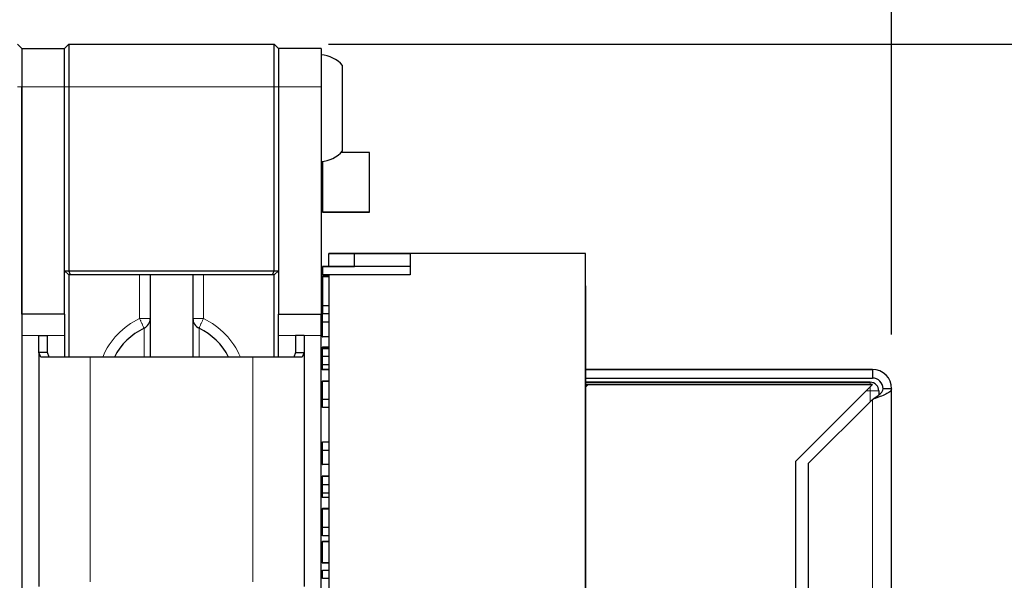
# Model space of a CAD drawing. Header units: millimetres. Extents: x 5 to 274, y 4 to 211.
# Tile 21 of 28: x 135 to 158, y 144 to 157. Entities that reach past the tile are written whole.
import ezdxf

# ---------------------------------------------------------------- set-up
doc = ezdxf.new("R2010")
doc.units = ezdxf.units.MM
doc.linetypes.add('PHANTOM', pattern=[12.7, 6.35, -1.27, 1.27, -1.27, 1.27, -1.27])
doc.layers.add('DIMENSIONS', color=8, linetype='Continuous')
doc.styles.add('SLDTEXTSTYLE0', font='TXT', dxfattribs={"width": 0.75})
doc.dimstyles.new('SLDDIMSTYLE3', dxfattribs={"dimtxt": 2.645833, "dimasz": 3.302, "dimexe": 0, "dimexo": 0.0625, "dimgap": 0.661458, "dimtad": 0, "dimtih": 1, "dimtoh": 1, "dimdec": 0, "dimrnd": 1e-09, "dimzin": 12, "dimdsep": 46, "dimtxsty": 'SLDTEXTSTYLE0', "dimsah": 1, "dimcen": 0.09, "dimadec": 0, "dimazin": 3, "dimtfac": 1, "dimtdec": 0, "dimtofl": 0, "dimtmove": 0, "dimatfit": 3, "dimfxl": 0, "dimfrac": 2, "dimtolj": 1, "dimtzin": 12, "dimarcsym": 0})
doc.dimstyles.new('SLDDIMSTYLE4', dxfattribs={"dimtxt": 2.645833, "dimasz": 3.302, "dimexe": 0, "dimexo": 0.0625, "dimgap": 0.661458, "dimtad": 0, "dimtih": 1, "dimtoh": 1, "dimdec": 1, "dimrnd": 1e-09, "dimzin": 12, "dimdsep": 46, "dimtxsty": 'SLDTEXTSTYLE0', "dimsah": 1, "dimcen": 0.09, "dimadec": 0, "dimazin": 3, "dimtfac": 1, "dimtdec": 1, "dimtofl": 0, "dimtmove": 0, "dimatfit": 3, "dimfxl": 0, "dimfrac": 2, "dimtolj": 1, "dimtzin": 12, "dimarcsym": 0})
doc.dimstyles.new('SLDDIMSTYLE5', dxfattribs={"dimtxt": 2.645833, "dimasz": 3.302, "dimexe": 0, "dimexo": 0.0625, "dimgap": 0.661458, "dimtad": 0, "dimtih": 1, "dimtoh": 1, "dimdec": 1, "dimrnd": 1e-09, "dimzin": 12, "dimdsep": 46, "dimtxsty": 'SLDTEXTSTYLE0', "dimsah": 1, "dimcen": 0.09, "dimadec": 0, "dimazin": 3, "dimtfac": 1, "dimtdec": 1, "dimtmove": 0, "dimatfit": 0, "dimfxl": 0, "dimfrac": 2, "dimtolj": 1, "dimtzin": 12, "dimarcsym": 0})
doc.dimstyles.new('SLDDIMSTYLE6', dxfattribs={"dimtxt": 2.645833, "dimasz": 3.302, "dimexe": 0, "dimexo": 0.0625, "dimgap": 0.661458, "dimtad": 0, "dimtih": 1, "dimtoh": 1, "dimrnd": 1e-09, "dimzin": 12, "dimdsep": 46, "dimtxsty": 'SLDTEXTSTYLE0', "dimsah": 1, "dimcen": 0.09, "dimadec": 0, "dimazin": 3, "dimtfac": 1, "dimtofl": 0, "dimtmove": 0, "dimatfit": 3, "dimfxl": 0, "dimfrac": 2, "dimtolj": 1, "dimtzin": 12, "dimarcsym": 0})

# ---------------------------------------------------------------- blocks, each defined once
blk = doc.blocks.new('_D_4')
at = {"layer": 'DIMENSIONS'}
for p, q in [((123.271, 161.762), (123.271, 173.667)), ((141.771, 157.662), (141.771, 173.667)), ((123.271, 170.492), (129.101, 170.492)), ((141.771, 170.492), (135.941, 170.492))]:
    blk.add_line(p, q, dxfattribs=at)
for points in [[(123.271, 170.492), (126.573, 169.984), (126.573, 171)], [(141.771, 170.492), (138.469, 171), (138.469, 169.984)]]:
    blk.add_solid(points, dxfattribs=at)
at = {"layer": 'DIMENSIONS', "insert": (129.101, 171.801), "char_height": 2.6458, "attachment_point": 1, "style": 'SLDTEXTSTYLE0'}
blk.add_mtext('18.5', dxfattribs=at)
blk = doc.blocks.new('_D_5')
at = {"layer": 'DIMENSIONS'}
for p, q in [((141.771, 157.662), (141.771, 173.667)), ((155.11, 149.703), (155.11, 173.667)), ((141.771, 170.492), (135.421, 170.492)), ((155.11, 170.492), (161.46, 170.492))]:
    blk.add_line(p, q, dxfattribs=at)
for centre, start, end in [((149.225, 170.224), 153.4349, 206.5651), ((147.657, 170.224), 333.4349, 26.5651)]:
    blk.add_arc(centre, 4.7, start, end, dxfattribs=at)
for points in [[(141.771, 170.492), (138.469, 171), (138.469, 169.984)], [(155.11, 170.492), (158.412, 169.984), (158.412, 171)]]:
    blk.add_solid(points, dxfattribs=at)
at = {"layer": 'DIMENSIONS', "insert": (145.021, 171.532), "char_height": 2.6458, "attachment_point": 1, "style": 'SLDTEXTSTYLE0'}
blk.add_mtext('13.3', dxfattribs=at)
blk = doc.blocks.new('_D_6')
at = {"layer": 'DIMENSIONS'}
for p, q in [((123.271, 161.762), (123.271, 179.667)), ((155.11, 149.703), (155.11, 179.667)), ((123.271, 176.492), (135.771, 176.492)), ((155.11, 176.492), (142.611, 176.492))]:
    blk.add_line(p, q, dxfattribs=at)
for points in [[(123.271, 176.492), (126.573, 175.984), (126.573, 177)], [(155.11, 176.492), (151.808, 177), (151.808, 175.984)]]:
    blk.add_solid(points, dxfattribs=at)
at = {"layer": 'DIMENSIONS', "insert": (135.771, 177.801), "char_height": 2.6458, "attachment_point": 1, "style": 'SLDTEXTSTYLE0'}
blk.add_mtext('31.8', dxfattribs=at)
blk = doc.blocks.new('_D_8')
at = {"layer": 'DIMENSIONS'}
for p, q in [((141.941, 156.492), (168.314, 156.492)), ((165.139, 156.492), (165.139, 144.594)), ((165.139, 128.492), (165.139, 140.39)), ((141.941, 128.492), (168.314, 128.492))]:
    blk.add_line(p, q, dxfattribs=at)
for points in [[(165.139, 156.492), (164.631, 153.19), (165.647, 153.19)], [(165.139, 128.492), (165.647, 131.794), (164.631, 131.794)]]:
    blk.add_solid(points, dxfattribs=at)
at = {"layer": 'DIMENSIONS', "insert": (163.184, 143.801), "char_height": 2.6458, "attachment_point": 1, "style": 'SLDTEXTSTYLE0'}
blk.add_mtext('28', dxfattribs=at)
blk = doc.blocks.new('_D_9')
at = {"layer": 'DIMENSIONS'}
for p, q in [((119.806, 153.462), (119.806, 185.667)), ((155.11, 149.703), (155.11, 185.667)), ((119.806, 182.492), (136.146, 182.492)), ((155.11, 182.492), (138.77, 182.492))]:
    blk.add_line(p, q, dxfattribs=at)
for centre, start, end in [((140.846, 182.224), 153.4349, 206.5651), ((134.07, 182.224), 333.4349, 26.5651)]:
    blk.add_arc(centre, 4.7, start, end, dxfattribs=at)
for points in [[(119.806, 182.492), (123.108, 181.984), (123.108, 183)], [(155.11, 182.492), (151.808, 183), (151.808, 181.984)]]:
    blk.add_solid(points, dxfattribs=at)
at = {"layer": 'DIMENSIONS', "insert": (136.642, 183.532), "char_height": 2.646, "attachment_point": 1, "style": 'SLDTEXTSTYLE0'}
blk.add_mtext('L', dxfattribs=at)

msp = doc.modelspace()

# ---------------------------------------------------------------- linework, layer by layer
at = {"color": 7, "linetype": 'Continuous', "lineweight": 25}
for p, q in [((134.7709541, 156.3920154), (134.6709541, 156.4920154)), ((134.7709541, 156.3920154), (134.7709541, 155.4920154)), ((134.7709541, 156.3920154), (135.7709541, 156.3920154)), ((135.7709541, 156.3920154), (135.8709541, 156.4920154)), ((135.7709541, 155.4920154), (135.7709541, 156.3920154)), ((135.8709541, 156.4920154), (135.8709541, 155.4920154)), ((135.8709541, 156.4920154), (140.6709541, 156.4920154)), ((140.6709541, 155.4920154), (140.6709541, 156.4920154)), ((140.6709541, 156.4920154), (140.7709541, 156.3920154)), ((140.7709541, 156.3920154), (140.7709541, 155.4920154)), ((141.7709541, 156.3920154), (140.7709541, 156.3920154)), ((141.7709541, 156.3920154), (141.7709541, 155.4920154)), ((142.2709541, 155.4267389), (142.2709541, 155.9920154)), ((134.7709541, 155.4920154), (134.7709541, 129.4920154)), ((134.7709541, 150.1740154), (134.7709541, 155.4920154)), ((135.7709541, 151.1920154), (135.7709541, 155.4920154)), ((135.7709541, 150.1740154), (135.7709541, 155.4920154)), ((135.8709541, 155.4920154), (135.8709541, 151.1920154)), ((140.6709541, 151.1920154), (140.6709541, 155.4920154)), ((140.7709541, 155.4920154), (140.7709541, 151.1920154)), ((140.7709541, 155.4920154), (140.7709541, 150.1740154)), ((141.7709541, 155.4920154), (141.7709541, 150.1740154)), ((142.2709541, 153.9920154), (142.2709541, 155.4267389)), ((142.9009597, 153.9601142), (142.2409689, 153.9601142)), ((142.9009597, 153.9601193), (142.240974, 153.9601193)), ((142.9009597, 153.9601142), (142.9009597, 153.9601193)), ((142.9009597, 152.560117), (142.9009597, 153.9601142)), ((141.8009594, 153.7450824), (141.8009594, 152.560117)), ((142.9009597, 152.560117), (141.8009594, 152.560117)), ((141.8009594, 152.560117), (141.8009594, 152.5601119)), ((141.8009594, 152.5601119), (141.8009594, 152.5588963)), ((141.8009594, 152.5601119), (142.9009597, 152.5601119)), ((142.9009597, 152.5588963), (141.8009594, 152.5588963)), ((141.8009594, 152.5588963), (141.8009594, 152.5588912)), ((141.8009594, 152.5588912), (142.9009597, 152.5588912)), ((142.9009597, 152.5601119), (142.9009597, 152.560117)), ((142.9009597, 152.5588963), (142.9009597, 152.5601119)), ((142.9009597, 152.5588912), (142.9009597, 152.5588963)), ((141.9509569, 151.5921202), (141.950957, 151.5921203)), ((141.9509569, 151.5921202), (142.5509569, 151.5921202)), ((141.9509569, 151.2921202), (141.9509569, 151.5921202)), ((145.700957, 151.5921203), (141.950957, 151.5921203)), ((142.5509569, 151.5921202), (142.5509568, 151.5921201)), ((142.5509568, 151.5921201), (143.8509568, 151.5921201)), ((142.5509568, 151.2921201), (142.5509568, 151.5921201)), ((143.8509568, 151.5921201), (143.8509568, 151.0921201)), ((147.9509568, 151.5921201), (143.8509568, 151.5921201)), ((143.8509568, 151.5921201), (143.8509568, 151.5921201)), ((145.700957, 151.5921203), (145.700957, 151.5921203)), ((147.300957, 151.5921203), (145.700957, 151.5921203)), ((147.3009569, 151.5921202), (147.300957, 151.5921203)), ((147.9509569, 151.5921202), (147.3009569, 151.5921202)), ((147.9509568, 151.5921201), (147.9509569, 151.5921202)), ((147.9509568, 141.5921201), (147.9509568, 151.5921201)), ((147.9509569, 151.0921202), (147.9509569, 151.5921202)), ((141.8009568, 151.2921201), (141.8009569, 151.2921202)), ((143.8509568, 151.2921201), (141.8009568, 151.2921201)), ((141.8009568, 151.2921201), (141.8009568, 151.0921201)), ((141.8009569, 151.2921202), (142.5509569, 151.2921202)), ((143.8509568, 151.2921201), (142.5509568, 151.2921201)), ((135.7709541, 151.1920154), (135.8709541, 151.1920154)), ((135.8709541, 151.0920154), (135.7709541, 151.1920154)), ((135.8709541, 151.1920154), (140.6709541, 151.1920154)), ((135.9123754, 151.0920154), (135.8709541, 151.1920154)), ((135.9123754, 151.0920154), (135.8709541, 151.0920154)), ((135.8718345, 151.0920154), (135.8718345, 149.1740154)), ((140.6295327, 151.0920154), (135.9123754, 151.0920154)), ((137.7709541, 151.0920154), (137.7709541, 149.1740154)), ((138.7709541, 151.0920154), (138.7709541, 149.1740154)), ((140.6295327, 151.0920154), (140.6709541, 151.1920154)), ((140.6709541, 151.0920154), (140.6295327, 151.0920154)), ((140.6700737, 149.1740154), (140.6700737, 151.0920154)), ((140.6709541, 151.1920154), (140.7709541, 151.1920154)), ((140.6709541, 151.0920154), (140.7709541, 151.1920154)), ((141.9509568, 151.0921201), (141.8009568, 151.0921201)), ((141.8009594, 151.0743326), (141.8009594, 151.0550741)), ((141.9509568, 151.0743326), (141.8009594, 151.0743326)), ((141.9509568, 151.0550741), (141.8009594, 151.0550741)), ((141.8009594, 151.0550741), (141.8009594, 151.055074)), ((141.8009594, 151.055074), (141.9509568, 151.055074)), ((141.8009594, 151.055074), (141.8009594, 150.380074)), ((141.9509568, 151.0921201), (141.9509568, 142.0921201)), ((143.8509568, 151.0921201), (141.9509568, 151.0921201)), ((147.950957, 151.0921203), (147.9509569, 151.0921202)), ((147.950957, 142.0921203), (147.950957, 151.0921203)), ((147.9509569, 150.8421202), (147.950957, 150.8421203)), ((147.9509569, 148.8171202), (147.9509569, 150.8421202)), ((147.950957, 150.8421203), (147.950957, 142.3421203)), ((141.8009594, 150.380074), (141.9509568, 150.380074)), ((141.8009594, 150.380074), (141.8009594, 150.1921203)), ((135.7709541, 150.1740154), (134.7709541, 150.1740154)), ((135.7709541, 150.1740154), (135.7709541, 149.6740154)), ((140.7709541, 150.1740154), (141.7709541, 150.1740154)), ((140.7709541, 149.6740154), (140.7709541, 150.1740154)), ((141.7709541, 149.6740154), (141.7709541, 150.1740154)), ((141.7909588, 150.1344996), (141.7909588, 149.6544996)), ((141.8009588, 150.1344996), (141.7909588, 150.1344996)), ((141.800957, 149.9921203), (141.800957, 150.1921203)), ((141.800957, 150.1921203), (141.950957, 150.1921203)), ((141.800957, 150.1921203), (141.800957, 150.1921203)), ((141.800957, 150.1921203), (141.9509568, 150.1921203)), ((141.950957, 149.9921203), (141.800957, 149.9921203)), ((135.1709541, 149.2761886), (135.1709541, 149.6740154)), ((135.1709541, 149.6740154), (135.3709541, 149.6740154)), ((135.3709541, 149.2761886), (135.3709541, 149.6740154)), ((135.7709541, 149.6740154), (135.7709541, 149.1740154)), ((140.7709541, 149.1740154), (140.7709541, 149.6740154)), ((141.3709541, 149.6740154), (141.1709541, 149.6740154)), ((141.1709541, 149.6740154), (141.1709541, 149.2761886)), ((141.3709541, 149.6740154), (141.3709541, 149.2761886)), ((141.7709541, 143.4170154), (141.7709541, 149.6740154)), ((141.8009588, 149.6544996), (141.7909588, 149.6544996)), ((141.8009588, 149.6544996), (141.8009588, 149.6444996)), ((141.9509568, 149.6444996), (141.8009588, 149.6444996)), ((135.1709541, 149.2761886), (135.1709541, 143.8118422)), ((135.2161553, 149.1740154), (135.1709541, 149.2761886)), ((135.3709541, 149.2761886), (135.1709541, 149.2761886)), ((135.4086218, 149.1740154), (135.3709541, 149.2761886)), ((141.1709541, 149.2761886), (141.1332864, 149.1740154)), ((141.1709541, 149.2761886), (141.3709541, 149.2761886)), ((141.3709541, 149.2761886), (141.3257529, 149.1740154)), ((141.3709541, 149.2761886), (141.3709541, 143.8118422)), ((141.7909588, 149.3674193), (141.7909588, 148.8874193)), ((141.8009588, 149.3674193), (141.7909588, 149.3674193)), ((141.790959, 149.3919845), (141.790959, 149.3674195)), ((141.800959, 149.3919845), (141.790959, 149.3919845)), ((141.9509568, 149.3774194), (141.8009588, 149.3774194)), ((141.8009588, 149.3774193), (141.8009588, 149.3674193)), ((141.9509568, 149.3774193), (141.8009588, 149.3774193)), ((141.800959, 149.4019845), (141.800959, 149.3919845)), ((141.9509568, 149.4019845), (141.800959, 149.4019845)), ((141.9509568, 149.4019845), (141.800959, 149.4019845)), ((136.3709541, 149.1740154), (135.2161553, 149.1740154)), ((140.1709541, 149.1740154), (136.3709541, 149.1740154)), ((141.3257529, 149.1740154), (140.1709541, 149.1740154)), ((141.800957, 148.9921203), (141.800957, 149.1921203)), ((141.800957, 149.1921203), (141.950957, 149.1921203)), ((141.800957, 149.1921203), (141.800957, 149.1921203)), ((141.800957, 149.1921203), (141.9509568, 149.1921203)), ((141.950957, 148.9921203), (141.800957, 148.9921203)), ((141.8009588, 148.8874193), (141.7909588, 148.8874193)), ((141.8009588, 148.8874193), (141.8009588, 148.8774193)), ((141.9509568, 148.8774193), (141.8009588, 148.8774193)), ((147.9509568, 148.8171201), (147.9509569, 148.8171202)), ((147.9509568, 144.3671201), (147.9509568, 148.8171201)), ((154.6602821, 148.8834302), (147.9509569, 148.8834305)), ((147.9509569, 148.8834291), (154.6602821, 148.8834288)), ((154.5089915, 148.88343), (154.6602821, 148.88343)), ((154.5089915, 148.8834291), (154.5089915, 148.88343)), ((154.6602821, 148.8834291), (154.5089915, 148.8834291)), ((154.6602821, 148.8834288), (154.6602821, 148.8834289)), ((154.6602821, 148.8834288), (154.6602821, 148.6834288)), ((141.7909588, 148.5980293), (141.7909588, 148.1180293)), ((141.8009588, 148.5980293), (141.7909588, 148.5980293)), ((141.8009588, 148.6080293), (141.9509568, 148.6080293)), ((141.8009588, 148.5980293), (141.8009588, 148.6080293)), ((141.9509568, 148.6080293), (141.8009588, 148.6080293)), ((147.9509568, 148.6834291), (154.6602821, 148.6834288)), ((147.9509568, 148.5834305), (154.6102821, 148.5834302)), ((154.6102821, 148.5834289), (147.9509568, 148.5834292)), ((148.0155431, 148.5334292), (147.9509568, 148.5334292)), ((147.9509568, 148.5334291), (148.0155431, 148.5334291)), ((154.6602821, 148.5334289), (148.0155431, 148.5334292)), ((148.0155431, 148.5334291), (154.6602821, 148.5334288)), ((154.6602821, 148.5334288), (152.860282, 146.7334289)), ((154.6602821, 148.5334288), (154.6602821, 148.5334289)), ((154.8102821, 148.3834289), (154.8102821, 148.2875944)), ((155.1102821, 148.4334289), (154.9102821, 148.4334289)), ((155.1102814, 133.7334289), (155.1102821, 148.4334289)), ((155.1102821, 148.2821385), (155.1102821, 148.2821394)), ((141.8009588, 148.1180293), (141.7909588, 148.1180293)), ((141.800957, 147.9921203), (141.800957, 148.1921203)), ((141.800957, 148.1921203), (141.950957, 148.1921203)), ((141.800957, 148.1921203), (141.800957, 148.1921203)), ((141.800957, 148.1921203), (141.9509568, 148.1921203)), ((154.6602821, 148.1834289), (153.160282, 146.6834289)), ((154.6602821, 148.1834288), (153.160282, 146.6834289)), ((154.6602821, 148.1834288), (154.6602821, 148.1834289)), ((141.950957, 147.9921203), (141.800957, 147.9921203)), ((141.7909588, 147.1474601), (141.7909588, 146.6674601)), ((141.8009588, 147.1474601), (141.7909588, 147.1474601)), ((141.800957, 147.1921203), (141.950957, 147.1921203)), ((141.800957, 147.1921203), (141.800957, 147.1921203)), ((141.800957, 147.1921203), (141.9509568, 147.1921203)), ((141.800957, 146.9921203), (141.800957, 147.1921203)), ((141.950957, 146.9921203), (141.800957, 146.9921203)), ((141.8009588, 146.6674601), (141.7909588, 146.6674601)), ((141.8009588, 146.6674601), (141.8009588, 146.6574601)), ((152.860282, 146.7334289), (152.8602815, 135.5334289)), ((153.160282, 146.6834289), (153.1602815, 135.4834289)), ((153.160282, 146.6834289), (153.160282, 146.6834289)), ((141.9509568, 146.6574601), (141.8009588, 146.6574601)), ((141.7909588, 146.3803798), (141.7909588, 145.9003798)), ((141.8009588, 146.3803798), (141.7909588, 146.3803798)), ((141.8009588, 146.3903798), (141.8009588, 146.3803798)), ((141.9509568, 146.3903798), (141.8009588, 146.3903798)), ((141.9509568, 146.3903798), (141.8009588, 146.3903798)), ((141.800957, 145.9921203), (141.800957, 146.1921203)), ((141.800957, 146.1921203), (141.950957, 146.1921203)), ((141.800957, 146.1921203), (141.800957, 146.1921203)), ((141.800957, 146.1921203), (141.9509568, 146.1921203)), ((141.950957, 145.9921203), (141.800957, 145.9921203)), ((141.8009588, 145.9003798), (141.7909588, 145.9003798)), ((141.8009588, 145.9003798), (141.8009588, 145.8903798)), ((141.9509568, 145.8903798), (141.8009588, 145.8903798)), ((141.7909588, 145.6183806), (141.7909588, 145.1383806)), ((141.8009588, 145.6183806), (141.7909588, 145.6183806)), ((141.9509568, 145.6283807), (141.8009588, 145.6283807)), ((141.8009588, 145.6283806), (141.8009588, 145.6183806)), ((141.9509568, 145.6283806), (141.8009588, 145.6283806)), ((141.8009588, 145.1383806), (141.7909588, 145.1383806)), ((141.800957, 144.9921203), (141.800957, 145.1921203)), ((141.800957, 145.1921203), (141.950957, 145.1921203)), ((141.800957, 145.1921203), (141.800957, 145.1921203)), ((141.800957, 145.1921203), (141.9509568, 145.1921203)), ((141.7909588, 144.8489887), (141.7909588, 144.3689887)), ((141.8009588, 144.8489887), (141.7909588, 144.8489887)), ((141.950957, 144.9921203), (141.800957, 144.9921203)), ((141.8009588, 144.8589887), (141.9509568, 144.8589887)), ((141.8009588, 144.8489887), (141.8009588, 144.8589887)), ((141.9509568, 144.8589887), (141.8009588, 144.8589887)), ((141.8009588, 144.3689887), (141.7909588, 144.3689887)), ((141.8009588, 144.3689887), (141.8009588, 144.3589887)), ((141.8009588, 144.3589887), (141.9509568, 144.3589887)), ((147.9509569, 144.3671202), (147.9509568, 144.3671201)), ((147.9509569, 142.3421202), (147.9509569, 144.3671202)), ((141.800957, 143.9921203), (141.800957, 144.1921203)), ((141.800957, 144.1921203), (141.950957, 144.1921203)), ((141.800957, 144.1921203), (141.800957, 144.1921203)), ((141.800957, 144.1921203), (141.9509568, 144.1921203)), ((141.950957, 143.9921203), (141.800957, 143.9921203))]:
    msp.add_line(p, q, dxfattribs=at)
at = {"color": 8, "linetype": 'PHANTOM', "lineweight": 18}
for p, q in [((134.6709541, 155.4920154), (134.7709541, 155.4920154)), ((134.7709541, 155.4920154), (135.7709541, 155.4920154)), ((135.7709541, 155.4920154), (135.8709541, 155.4920154)), ((140.6709541, 155.4920154), (135.8709541, 155.4920154)), ((140.6709541, 155.4920154), (140.7709541, 155.4920154)), ((141.7709541, 155.4920154), (140.7709541, 155.4920154)), ((137.5231357, 150.0731542), (137.5231357, 151.0920154)), ((139.0187725, 151.0920154), (139.0187725, 150.0731542)), ((137.5231357, 150.0731542), (137.7709541, 150.0731542)), ((138.7709541, 150.0731542), (139.0187725, 150.0731542)), ((141.8009588, 149.6544996), (141.8009588, 149.9921203)), ((135.7709541, 149.6740154), (134.7709541, 149.6740154)), ((137.6280969, 149.1740154), (137.6280969, 149.8472772)), ((138.9138112, 149.8472772), (138.9138112, 149.1740154)), ((140.7709541, 149.6740154), (141.7709541, 149.6740154)), ((141.9509568, 149.6544996), (141.8009588, 149.6544996)), ((141.8009588, 149.1921203), (141.8009588, 149.3674193)), ((141.8009588, 149.3674193), (141.9509568, 149.3674193)), ((141.800959, 149.3919845), (141.9509568, 149.3919845)), ((141.800959, 149.3774195), (141.800959, 149.3919845)), ((136.3709541, 149.1740154), (136.3709541, 143.9140154)), ((140.1709541, 149.1740154), (140.1709541, 143.9140154)), ((141.8009588, 148.8874193), (141.8009588, 148.9921203)), ((141.9509568, 148.8874193), (141.8009588, 148.8874193)), ((154.6602821, 148.8834291), (154.6602821, 148.8834289)), ((141.8009588, 148.1921203), (141.8009588, 148.5980293)), ((141.8009588, 148.5980293), (141.9509568, 148.5980293)), ((147.9509568, 148.4712349), (148.0155431, 148.5334291)), ((154.6102821, 148.5334289), (154.6102821, 148.5834289)), ((154.5102821, 148.3834289), (154.6102821, 148.3834289)), ((154.6102821, 148.3834289), (154.6102821, 148.4834288)), ((154.6102821, 148.3834289), (154.6102821, 148.1334289)), ((154.6102821, 148.3834289), (154.8102821, 148.3834289)), ((154.6602821, 148.1834288), (154.6602815, 133.9834288)), ((141.8009588, 146.6674601), (141.8009588, 146.9921203)), ((141.9509568, 146.6674601), (141.8009588, 146.6674601)), ((141.8009588, 146.1921203), (141.8009588, 146.3803798)), ((141.8009588, 146.3803798), (141.9509568, 146.3803798)), ((141.8009588, 145.9003798), (141.8009588, 145.9921203)), ((141.9509568, 145.9003798), (141.8009588, 145.9003798)), ((141.8009588, 145.1921203), (141.8009588, 145.6183806)), ((141.8009588, 145.6183806), (141.9509568, 145.6183806)), ((141.8009588, 144.3689887), (141.8009588, 144.8489887)), ((141.8009588, 144.8489887), (141.9509568, 144.8489887)), ((141.9509568, 144.3689887), (141.8009588, 144.3689887))]:
    msp.add_line(p, q, dxfattribs=at)
at = {"color": 7, "linetype": 'Continuous', "lineweight": 25}
for centre, radius, start, end in [((141.7097066, 155.4945204), 0.75, 41.55407748, 85.31582017), ((141.7097066, 154.4895104), 0.75, 274.68417983, 318.44592252), ((141.8009588, 150.1344997), 0.01, 90, 180), ((141.8009588, 150.1344996), 0.01, 90, 180), ((137.5209541, 150.0731542), 0.25, 295.37693353, 0), ((139.0209541, 150.0731542), 0.25, 180, 244.62306647), ((138.2709541, 148.4920154), 1.5, 115.37693353, 152.95651097), ((138.2709541, 148.4920154), 1.5, 27.04348903, 64.62306647), ((141.8009588, 149.6544996), 0.01, 180, 270), ((141.8009588, 149.3674194), 0.01, 90, 180), ((141.8009588, 149.3674193), 0.01, 90, 180), ((141.800959, 149.3919845), 0.01, 90, 180), ((141.800959, 149.3919845), 0.01, 90, 180), ((141.8009588, 148.8874193), 0.01, 180, 270), ((154.6602821, 148.4334291), 0.45, 359.9999975, 89.9999975), ((154.6602821, 148.4334289), 0.45, 359.9999975, 89.9999975), ((141.8009588, 148.5980293), 0.01, 90, 180), ((141.8009588, 148.5980293), 0.01, 90, 180), ((154.6102821, 148.3834302), 0.2, 359.9999975, 89.9999975), ((154.6102821, 148.3834289), 0.2, 359.9999975, 89.9999975), ((154.6602821, 148.4334289), 0.25, 359.9999975, 89.9999975), ((141.8009588, 148.1180293), 0.01, 180, 270), ((141.8009588, 147.1474601), 0.01, 90, 180), ((141.8009588, 147.1474601), 0.01, 90, 180), ((141.8009588, 146.6674601), 0.01, 180, 270), ((141.8009588, 146.3803798), 0.01, 90, 180), ((141.8009588, 146.3803798), 0.01, 90, 180), ((141.8009588, 145.9003798), 0.01, 180, 270), ((141.8009588, 145.6183807), 0.01, 90, 180), ((141.8009588, 145.6183806), 0.01, 90, 180), ((141.8009588, 145.1383806), 0.01, 180, 270), ((141.8009588, 144.8489887), 0.01, 90, 180), ((141.8009588, 144.8489887), 0.01, 90, 180), ((141.8009588, 144.3689887), 0.01, 180, 270)]:
    msp.add_arc(centre, radius, start, end, dxfattribs=at)
at = {"color": 8, "linetype": 'PHANTOM', "lineweight": 18}
for centre, radius, start, end in [((138.2731357, 148.4920154), 1.75, 115.37693353, 157.06327741), ((130.4223527, 146.6362147), 7.8888321, 24.01896618, 25.82803166), ((146.1195554, 146.6362147), 7.8888321, 154.17196834, 155.98103382), ((138.2687725, 148.4920154), 1.75, 22.93672259, 64.62306647)]:
    msp.add_arc(centre, radius, start, end, dxfattribs=at)
at = {"color": 7, "linetype": 'Continuous', "lineweight": 25}
for points, knots in [([(154.6602821, 148.1834289), (154.6904285, 148.2026019), (154.7539364, 148.2429927), (154.8370299, 148.3046771), (154.898156, 148.3688241), (154.9062132, 148.4117506), (154.9102821, 148.4334289)], [0, 0, 0, 0, 0.2302690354, 0.4850961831, 0.7399690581, 1, 1, 1, 1]), ([(155.1102821, 148.4334289), (155.1046776, 148.4144368), (155.0934676, 148.3764493), (155.0064151, 148.3194953), (154.8796969, 148.2625158), (154.7553607, 148.2170817), (154.6811009, 148.1907976), (154.6602821, 148.1834288)], [0, 0, 0, 0, 0.2277799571, 0.4556010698, 0.6834144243, 0.9112447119, 1, 1, 1, 1])]:
    msp.add_open_spline(points, degree=3, knots=knots, dxfattribs=at)

# ---------------------------------------------------------------- dimensions: what is measured, and where the dimension line sits
at = {"layer": 'DIMENSIONS'}
dim = msp.add_linear_dim(base=(155.1102821, 182.4920154), p1=(119.8059541, 152.1920154), p2=(155.1102821, 148.4334289), text='(<>)', dimstyle='SLDDIMSTYLE6', dxfattribs=at)
dim.commit()
dim.dimension.update_dxf_attribs({"geometry": '_D_9', "text_midpoint": (137.4581178, 182.4920154), "dimtype": 160})
for base, p1, p2, angle, dimstyle, picture, middle in [((155.1102833, 176.4920192), (123.2709541, 160.4920154), (155.1102821, 148.4334289), 359.9999975, 'SLDDIMSTYLE4', '_D_6', (139.190619, 176.4920199)), ((141.7709541, 170.4920154), (123.2709541, 160.4920154), (141.7709541, 156.3920154), 0, 'SLDDIMSTYLE4', '_D_4', (132.5209541, 170.4920154)), ((165.138838, 128.4920154), (140.6709541, 156.4920154), (140.6709541, 128.4920154), 90, 'SLDDIMSTYLE3', '_D_8', (165.138838, 142.4920154))]:
    dim = msp.add_linear_dim(base=base, p1=p1, p2=p2, angle=angle, dimstyle=dimstyle, dxfattribs=at)
    dim.commit()
    dim.dimension.update_dxf_attribs({"geometry": picture, "text_midpoint": middle, "dimtype": 160})
dim = msp.add_linear_dim(base=(155.1102821, 170.4920154), p1=(141.7709541, 156.3920154), p2=(155.1102821, 148.4334289), angle=0, text='(<>)', dimstyle='SLDDIMSTYLE5', dxfattribs=at)
dim.commit()
dim.dimension.update_dxf_attribs({"geometry": '_D_5', "text_midpoint": (148.4406178, 170.4920154), "dimtype": 160})

doc.saveas('drawing.dxf')
